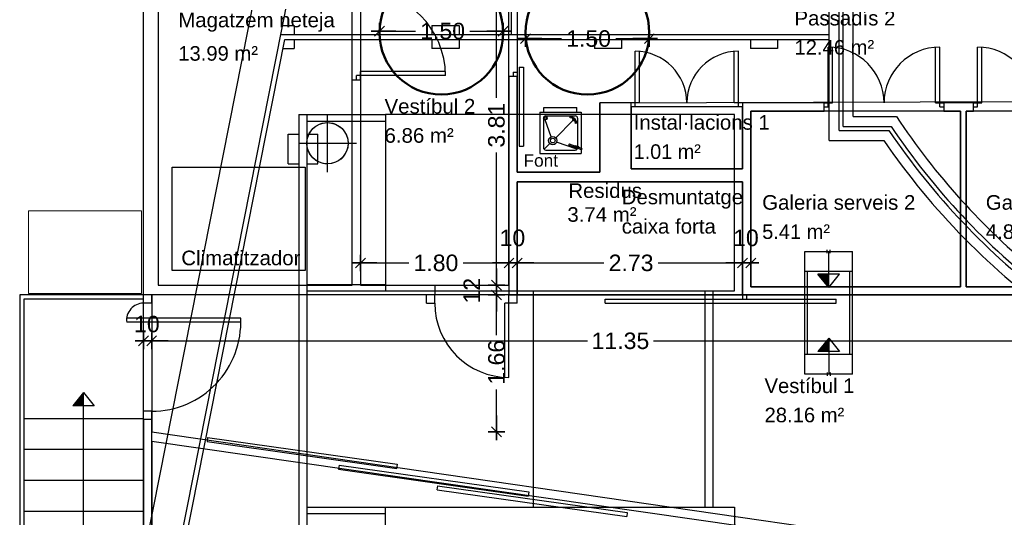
# Model space of a CAD drawing. Header units: metres. Extents: x -1 to 438, y -6 to 57.
# Tile 9 of 33: x 397.33 to 409.26, y 19.32 to 25.36. Entities that reach past the tile are written whole.
import ezdxf

# ---------------------------------------------------------------- set-up
doc = ezdxf.new("R2010")
doc.units = ezdxf.units.M
doc.header["$PDMODE"] = 65
doc.linetypes.add('CONTINUA', pattern=[0])
doc.linetypes.add('VERDECKT', pattern=[9.525, 6.35, -3.175])
for name, color, linetype, lineweight in [('PB COTES', 7, 'CONTINUA', 25), ('PB ESCALES 2D', 7, 'CONTINUA', 25), ('PB LOCALS', 7, 'CONTINUA', 25), ('PB MOBLES', 7, 'CONTINUA', 25), ('PB MURS++', 7, 'CONTINUA', 25), ('PB TEXT', 7, 'CONTINUA', 25), ('PC MURS ACTUAL', 7, 'CONTINUA', 25)]:
    doc.layers.add(name, color=color, linetype=linetype, lineweight=lineweight)
doc.styles.add('ARIAL', font='arial.ttf')
doc.dimstyles.new('DIMSTYLE_5', dxfattribs={"dimtxt": 0.2, "dimasz": 0.2, "dimexe": 0, "dimexo": 1e-06, "dimgap": 0.1, "dimtad": 0, "dimrnd": 0.01, "dimzin": 4, "dimdsep": 46, "dimtxsty": 'ARIAL', "dimblk1": 'ALL_ML_STRICH', "dimblk2": 'ALL_ML_STRICH', "dimsah": 1, "dimcen": 0, "dimse1": 1, "dimse2": 1, "dimclrd": 2, "dimclre": 2, "dimclrt": 2, "dimadec": 0, "dimazin": 0, "dimtfac": 1, "dimtdec": 0, "dimtix": 1, "dimtmove": 2, "dimatfit": 3, "dimfxl": 0, "dimtzin": 0, "dimlwd": 0, "dimlwe": 35, "dimarcsym": 0})
doc.dimstyles.new('DIMSTYLE_7', dxfattribs={"dimtxt": 0.2, "dimasz": 0.2, "dimexe": 0, "dimexo": 1e-06, "dimgap": 0.1, "dimtad": 2, "dimdec": 0, "dimlfac": 100, "dimrnd": 1, "dimzin": 4, "dimdsep": 46, "dimtxsty": 'ARIAL', "dimblk1": 'ALL_ML_STRICH', "dimblk2": 'ALL_ML_STRICH', "dimsah": 1, "dimcen": 0, "dimse1": 1, "dimse2": 1, "dimclrd": 2, "dimclre": 2, "dimclrt": 2, "dimadec": 0, "dimazin": 0, "dimtfac": 1, "dimtdec": 0, "dimtix": 1, "dimtmove": 2, "dimatfit": 3, "dimfxl": 0, "dimtvp": 1.2, "dimtzin": 0, "dimlwd": 0, "dimlwe": 35, "dimarcsym": 0})

# ---------------------------------------------------------------- blocks, each defined once
blk = doc.blocks.new('ALL_ML_STRICH')
at = {"color": 0, "linetype": 'ByBlock', "lineweight": -2}
for p, q in [((-1, 0), (0.5, 0)), ((-0.3, -0.3), (0.3, 0.3)), ((0, -0.5), (0, 0.5))]:
    blk.add_line(p, q, dxfattribs=at)
blk = doc.blocks.new('*D72')
at = {"layer": 'DEFPOINTS', "color": 2, "linetype": 'CONTINUA', "lineweight": 35, "transparency": 33554687}
for p in [(398.826, 22.021), (398.926, 22.021), (398.826, 21.465)]:
    blk.add_point(p, dxfattribs=at)
at = {"layer": 'PB COTES', "color": 2, "linetype": 'CONTINUA', "lineweight": -2, "transparency": 33554687}
blk.add_line((398.826, 21.465), (398.926, 21.465), dxfattribs=at)
at = {"layer": 'PB COTES', "color": 2, "linetype": 'CONTINUA', "lineweight": 35, "transparency": 33554687, "xscale": 0.2, "yscale": 0.2, "zscale": 0.2, "rotation": 180}
blk.add_blockref('ALL_ML_STRICH', (398.826, 21.465), dxfattribs=at)
at = {"layer": 'PB COTES', "color": 2, "linetype": 'CONTINUA', "lineweight": 35, "transparency": 33554687, "xscale": 0.2, "yscale": 0.2, "zscale": 0.2}
blk.add_blockref('ALL_ML_STRICH', (398.926, 21.465), dxfattribs=at)
at = {"layer": 'PB COTES', "color": 2, "linetype": 'CONTINUA', "lineweight": 35, "transparency": 33554687, "insert": (398.868, 21.667), "char_height": 0.2, "width": 0.4, "attachment_point": 5, "style": 'ARIAL'}
blk.add_mtext('\\A1;{10}', dxfattribs=at)
blk = doc.blocks.new('*D73')
at = {"layer": 'DEFPOINTS', "color": 2, "linetype": 'CONTINUA', "lineweight": 35, "transparency": 33554687}
for p in [(398.926, 22.021), (398.926, 21.465), (410.276, 20.101)]:
    blk.add_point(p, dxfattribs=at)
at = {"layer": 'PB COTES', "color": 2, "linetype": 'CONTINUA', "lineweight": -2, "transparency": 33554687}
for p, q in [((398.926, 21.465), (404.207, 21.465)), ((405.007, 21.465), (410.276, 21.465))]:
    blk.add_line(p, q, dxfattribs=at)
at = {"layer": 'PB COTES', "color": 2, "linetype": 'CONTINUA', "lineweight": 35, "transparency": 33554687, "xscale": 0.2, "yscale": 0.2, "zscale": 0.2, "rotation": 180}
blk.add_blockref('ALL_ML_STRICH', (398.926, 21.465), dxfattribs=at)
at = {"layer": 'PB COTES', "color": 2, "linetype": 'CONTINUA', "lineweight": 35, "transparency": 33554687, "xscale": 0.2, "yscale": 0.2, "zscale": 0.2}
blk.add_blockref('ALL_ML_STRICH', (410.276, 21.465), dxfattribs=at)
at = {"layer": 'PB COTES', "color": 2, "linetype": 'CONTINUA', "lineweight": 35, "transparency": 33554687, "insert": (404.607, 21.464), "char_height": 0.2, "width": 1, "attachment_point": 5, "style": 'ARIAL'}
blk.add_mtext('\\A1;{\\A1;{11.35\\H0.132000;\\S^ ;}}', dxfattribs=at)
blk = doc.blocks.new('*D87')
at = {"layer": 'DEFPOINTS', "color": 2, "linetype": 'CONTINUA', "lineweight": 35, "transparency": 33554687}
for p in [(403.456, 25.227), (404.957, 25.201), (403.456, 25.129)]:
    blk.add_point(p, dxfattribs=at)
at = {"layer": 'PB COTES', "color": 2, "linetype": 'CONTINUA', "lineweight": -2, "transparency": 33554687}
for p, q in [((403.456, 25.129), (403.891, 25.129)), ((404.551, 25.129), (404.957, 25.129))]:
    blk.add_line(p, q, dxfattribs=at)
at = {"layer": 'PB COTES', "color": 2, "linetype": 'CONTINUA', "lineweight": 35, "transparency": 33554687, "xscale": 0.2, "yscale": 0.2, "zscale": 0.2, "rotation": 180}
blk.add_blockref('ALL_ML_STRICH', (403.456, 25.129), dxfattribs=at)
at = {"layer": 'PB COTES', "color": 2, "linetype": 'CONTINUA', "lineweight": 35, "transparency": 33554687, "xscale": 0.2, "yscale": 0.2, "zscale": 0.2}
blk.add_blockref('ALL_ML_STRICH', (404.957, 25.129), dxfattribs=at)
at = {"layer": 'PB COTES', "color": 2, "linetype": 'CONTINUA', "lineweight": 35, "transparency": 33554687, "insert": (404.221, 25.129), "char_height": 0.2, "width": 0.8, "attachment_point": 5, "style": 'ARIAL'}
blk.add_mtext('\\A1;{\\A1;{1.50\\H0.132000;\\S^ ;}}', dxfattribs=at)
blk = doc.blocks.new('*D88')
at = {"layer": 'DEFPOINTS', "color": 2, "linetype": 'CONTINUA', "lineweight": 35, "transparency": 33554687}
for p in [(401.687, 25.22), (401.687, 25.21), (403.187, 25.21)]:
    blk.add_point(p, dxfattribs=at)
at = {"layer": 'PB COTES', "color": 2, "linetype": 'CONTINUA', "lineweight": -2, "transparency": 33554687}
for p, q in [((401.687, 25.22), (402.122, 25.22)), ((402.782, 25.22), (403.187, 25.22))]:
    blk.add_line(p, q, dxfattribs=at)
at = {"layer": 'PB COTES', "color": 2, "linetype": 'CONTINUA', "lineweight": 35, "transparency": 33554687, "xscale": 0.2, "yscale": 0.2, "zscale": 0.2, "rotation": 180}
blk.add_blockref('ALL_ML_STRICH', (401.687, 25.22), dxfattribs=at)
at = {"layer": 'PB COTES', "color": 2, "linetype": 'CONTINUA', "lineweight": 35, "transparency": 33554687, "xscale": 0.2, "yscale": 0.2, "zscale": 0.2}
blk.add_blockref('ALL_ML_STRICH', (403.187, 25.22), dxfattribs=at)
at = {"layer": 'PB COTES', "color": 2, "linetype": 'CONTINUA', "lineweight": 35, "transparency": 33554687, "insert": (402.452, 25.22), "char_height": 0.2, "width": 0.8, "attachment_point": 5, "style": 'ARIAL'}
blk.add_mtext('\\A1;{\\A1;{1.50\\H0.132000;\\S^ ;}}', dxfattribs=at)
blk = doc.blocks.new('*D96')
at = {"layer": 'DEFPOINTS', "color": 2, "linetype": 'CONTINUA', "lineweight": 35, "transparency": 33554687}
for p in [(401.471, 22.021), (398.926, 20.361), (403.105, 20.361)]:
    blk.add_point(p, dxfattribs=at)
at = {"layer": 'PB COTES', "color": 2, "linetype": 'CONTINUA', "lineweight": -2, "transparency": 33554687}
for p, q in [((403.105, 21.535), (403.105, 22.021)), ((403.105, 20.361), (403.105, 20.875))]:
    blk.add_line(p, q, dxfattribs=at)
at = {"layer": 'PB COTES', "color": 2, "linetype": 'CONTINUA', "lineweight": 35, "transparency": 33554687, "xscale": 0.2, "yscale": 0.2, "zscale": 0.2}
for p, rotation in [((403.105, 22.021), 90), ((403.105, 20.361), 270)]:
    blk.add_blockref('ALL_ML_STRICH', p, dxfattribs=dict(at, rotation=rotation))
at = {"layer": 'PB COTES', "color": 2, "linetype": 'CONTINUA', "lineweight": 35, "transparency": 33554687, "insert": (403.105, 21.205), "char_height": 0.2, "width": 0.8, "attachment_point": 5, "rotation": 90, "style": 'ARIAL'}
blk.add_mtext('\\A1;{\\A1;{1.66\\H0.132000;\\S^ ;}}', dxfattribs=at)
blk = doc.blocks.new('*D97')
at = {"layer": 'DEFPOINTS', "color": 2, "linetype": 'CONTINUA', "lineweight": 35, "transparency": 33554687}
for p in [(401.456, 22.141), (401.471, 22.021), (403.105, 22.021)]:
    blk.add_point(p, dxfattribs=at)
at = {"layer": 'PB COTES', "color": 2, "linetype": 'CONTINUA', "lineweight": -2, "transparency": 33554687}
blk.add_line((403.105, 22.021), (403.105, 22.141), dxfattribs=at)
at = {"layer": 'PB COTES', "color": 2, "linetype": 'CONTINUA', "lineweight": 35, "transparency": 33554687, "xscale": 0.2, "yscale": 0.2, "zscale": 0.2}
for p, rotation in [((403.105, 22.141), 90), ((403.105, 22.021), 270)]:
    blk.add_blockref('ALL_ML_STRICH', p, dxfattribs=dict(at, rotation=rotation))
at = {"layer": 'PB COTES', "color": 2, "linetype": 'CONTINUA', "lineweight": 35, "transparency": 33554687, "insert": (402.805, 22.073), "char_height": 0.2, "width": 0.4, "attachment_point": 5, "rotation": 90, "style": 'ARIAL'}
blk.add_mtext('\\A1;{12}', dxfattribs=at)
blk = doc.blocks.new('*D98')
at = {"layer": 'DEFPOINTS', "color": 2, "linetype": 'CONTINUA', "lineweight": 35, "transparency": 33554687}
for p in [(402.406, 25.951), (401.456, 22.141), (403.105, 22.141)]:
    blk.add_point(p, dxfattribs=at)
at = {"layer": 'PB COTES', "color": 2, "linetype": 'CONTINUA', "lineweight": -2, "transparency": 33554687}
for p, q in [((403.105, 24.41), (403.105, 25.951)), ((403.105, 22.141), (403.105, 23.75))]:
    blk.add_line(p, q, dxfattribs=at)
at = {"layer": 'PB COTES', "color": 2, "linetype": 'CONTINUA', "lineweight": 35, "transparency": 33554687, "xscale": 0.2, "yscale": 0.2, "zscale": 0.2}
for p, rotation in [((403.105, 25.951), 90), ((403.105, 22.141), 270)]:
    blk.add_blockref('ALL_ML_STRICH', p, dxfattribs=dict(at, rotation=rotation))
at = {"layer": 'PB COTES', "color": 2, "linetype": 'CONTINUA', "lineweight": 35, "transparency": 33554687, "insert": (403.105, 24.08), "char_height": 0.2, "width": 0.8, "attachment_point": 5, "rotation": 90, "style": 'ARIAL'}
blk.add_mtext('\\A1;{\\A1;{3.81\\H0.132000;\\S^ ;}}', dxfattribs=at)
blk = doc.blocks.new('*D133')
at = {"layer": 'DEFPOINTS', "color": 2, "linetype": 'CONTINUA', "lineweight": 35, "transparency": 33554687}
for p in [(401.456, 22.414), (401.456, 22.409), (403.256, 22.381)]:
    blk.add_point(p, dxfattribs=at)
at = {"layer": 'PB COTES', "color": 2, "linetype": 'CONTINUA', "lineweight": -2, "transparency": 33554687}
for p, q in [((401.456, 22.409), (402.041, 22.409)), ((402.701, 22.409), (403.256, 22.409))]:
    blk.add_line(p, q, dxfattribs=at)
at = {"layer": 'PB COTES', "color": 2, "linetype": 'CONTINUA', "lineweight": 35, "transparency": 33554687, "xscale": 0.2, "yscale": 0.2, "zscale": 0.2, "rotation": 180}
blk.add_blockref('ALL_ML_STRICH', (401.456, 22.409), dxfattribs=at)
at = {"layer": 'PB COTES', "color": 2, "linetype": 'CONTINUA', "lineweight": 35, "transparency": 33554687, "xscale": 0.2, "yscale": 0.2, "zscale": 0.2}
blk.add_blockref('ALL_ML_STRICH', (403.256, 22.409), dxfattribs=at)
at = {"layer": 'PB COTES', "color": 2, "linetype": 'CONTINUA', "lineweight": 35, "transparency": 33554687, "insert": (402.371, 22.409), "char_height": 0.2, "width": 0.8, "attachment_point": 5, "style": 'ARIAL'}
blk.add_mtext('\\A1;{\\A1;{1.80\\H0.132000;\\S^ ;}}', dxfattribs=at)
blk = doc.blocks.new('*D134')
at = {"layer": 'DEFPOINTS', "color": 2, "linetype": 'CONTINUA', "lineweight": 35, "transparency": 33554687}
for p in [(403.256, 22.409), (403.256, 22.381), (403.356, 22.366)]:
    blk.add_point(p, dxfattribs=at)
at = {"layer": 'PB COTES', "color": 2, "linetype": 'CONTINUA', "lineweight": -2, "transparency": 33554687}
blk.add_line((403.256, 22.409), (403.356, 22.409), dxfattribs=at)
at = {"layer": 'PB COTES', "color": 2, "linetype": 'CONTINUA', "lineweight": 35, "transparency": 33554687, "xscale": 0.2, "yscale": 0.2, "zscale": 0.2, "rotation": 180}
blk.add_blockref('ALL_ML_STRICH', (403.256, 22.409), dxfattribs=at)
at = {"layer": 'PB COTES', "color": 2, "linetype": 'CONTINUA', "lineweight": 35, "transparency": 33554687, "xscale": 0.2, "yscale": 0.2, "zscale": 0.2}
blk.add_blockref('ALL_ML_STRICH', (403.356, 22.409), dxfattribs=at)
at = {"layer": 'PB COTES', "color": 2, "linetype": 'CONTINUA', "lineweight": 35, "transparency": 33554687, "insert": (403.298, 22.712), "char_height": 0.2, "width": 0.4, "attachment_point": 5, "style": 'ARIAL'}
blk.add_mtext('\\A1;{10}', dxfattribs=at)
blk = doc.blocks.new('*D135')
at = {"layer": 'DEFPOINTS', "color": 2, "linetype": 'CONTINUA', "lineweight": 35, "transparency": 33554687}
for p in [(406.086, 22.461), (403.356, 22.409), (403.356, 22.366)]:
    blk.add_point(p, dxfattribs=at)
at = {"layer": 'PB COTES', "color": 2, "linetype": 'CONTINUA', "lineweight": -2, "transparency": 33554687}
for p, q in [((403.356, 22.409), (404.406, 22.409)), ((405.066, 22.409), (406.086, 22.409))]:
    blk.add_line(p, q, dxfattribs=at)
at = {"layer": 'PB COTES', "color": 2, "linetype": 'CONTINUA', "lineweight": 35, "transparency": 33554687, "xscale": 0.2, "yscale": 0.2, "zscale": 0.2, "rotation": 180}
blk.add_blockref('ALL_ML_STRICH', (403.356, 22.409), dxfattribs=at)
at = {"layer": 'PB COTES', "color": 2, "linetype": 'CONTINUA', "lineweight": 35, "transparency": 33554687, "xscale": 0.2, "yscale": 0.2, "zscale": 0.2}
blk.add_blockref('ALL_ML_STRICH', (406.086, 22.409), dxfattribs=at)
at = {"layer": 'PB COTES', "color": 2, "linetype": 'CONTINUA', "lineweight": 35, "transparency": 33554687, "insert": (404.736, 22.409), "char_height": 0.2, "width": 0.8, "attachment_point": 5, "style": 'ARIAL'}
blk.add_mtext('\\A1;{\\A1;{2.73\\H0.132000;\\S^ ;}}', dxfattribs=at)
blk = doc.blocks.new('*D136')
at = {"layer": 'DEFPOINTS', "color": 2, "linetype": 'CONTINUA', "lineweight": 35, "transparency": 33554687}
for p in [(406.086, 22.461), (406.086, 22.409), (406.186, 22.409)]:
    blk.add_point(p, dxfattribs=at)
at = {"layer": 'PB COTES', "color": 2, "linetype": 'CONTINUA', "lineweight": -2, "transparency": 33554687}
blk.add_line((406.086, 22.409), (406.186, 22.409), dxfattribs=at)
at = {"layer": 'PB COTES', "color": 2, "linetype": 'CONTINUA', "lineweight": 35, "transparency": 33554687, "xscale": 0.2, "yscale": 0.2, "zscale": 0.2, "rotation": 180}
blk.add_blockref('ALL_ML_STRICH', (406.086, 22.409), dxfattribs=at)
at = {"layer": 'PB COTES', "color": 2, "linetype": 'CONTINUA', "lineweight": 35, "transparency": 33554687, "xscale": 0.2, "yscale": 0.2, "zscale": 0.2}
blk.add_blockref('ALL_ML_STRICH', (406.186, 22.409), dxfattribs=at)
at = {"layer": 'PB COTES', "color": 2, "linetype": 'CONTINUA', "lineweight": 35, "transparency": 33554687, "insert": (406.128, 22.712), "char_height": 0.2, "width": 0.4, "attachment_point": 5, "style": 'ARIAL'}
blk.add_mtext('\\A1;{10}', dxfattribs=at)

msp = doc.modelspace()

# ---------------------------------------------------------------- linework, layer by layer
at = {"layer": 'PB ESCALES 2D', "color": 7, "linetype": 'CONTINUA', "lineweight": 25, "transparency": 33554687}
for p, q in [((399.17391, 23.57059), (400.7848, 23.57059)), ((399.17391, 22.31683), (399.17391, 23.57059)), ((400.7848, 23.57059), (400.7848, 22.31683)), ((400.7848, 22.31683), (399.17391, 22.31683)), ((397.32645, 22.02078), (397.32645, 19.02078)), ((398.82645, 22.02078), (397.32645, 22.02078)), ((397.37645, 21.97078), (397.37645, 19.02078)), ((398.82645, 21.97078), (397.37645, 21.97078)), ((398.10145, 20.83785), (397.97033, 20.67835)), ((398.10145, 19.02078), (398.10145, 20.83785)), ((398.10145, 20.83785), (398.23019, 20.67642)), ((398.23019, 20.67642), (397.97033, 20.67835)), ((398.82645, 20.52078), (397.37645, 20.52078)), ((398.82645, 20.14578), (397.37645, 20.14578)), ((398.82645, 19.77078), (397.37645, 19.77078)), ((398.82645, 19.39578), (397.37645, 19.39578))]:
    msp.add_line(p, q, dxfattribs=at)
for radius, start, end in [(8.17935, 178.069075, 178.743733), (8.16935, 177.97755, 178.742714), (8.15935, 177.885608, 178.741697), (8.14935, 177.793247, 178.740675), (8.13935, 177.700461, 178.73965), (8.24935, 178.698383, 178.750781), (8.23935, 178.609675, 178.749781), (8.22935, 178.520575, 178.748778), (8.21935, 178.431081, 178.747775), (8.20935, 178.341186, 178.746767), (8.19935, 178.250889, 178.745758), (8.18935, 178.160186, 178.744744)]:
    msp.add_arc((406.22371, 20.49846), radius, start, end, dxfattribs=at)
at = {"layer": 'PB LOCALS', "color": 7, "linetype": 'CONTINUA', "lineweight": 25, "transparency": 33554687}
for p, q in [((399.00645, 28.26078), (399.00645, 22.14078)), ((401.35645, 22.14078), (401.35645, 27.83078)), ((398.82645, 14.05078), (398.82645, 26.95078)), ((401.45645, 25.95078), (401.45645, 22.14078)), ((403.25645, 22.14078), (403.25645, 25.95078)), ((403.35645, 25.95078), (403.35645, 23.51078)), ((404.35645, 24.35078), (410.42645, 24.37078)), ((404.35645, 23.51078), (404.35645, 24.35078)), ((404.73645, 24.30078), (404.73645, 23.55078)), ((406.08645, 24.30078), (404.73645, 24.30078)), ((406.08645, 23.55078), (406.08645, 24.30078)), ((406.18645, 24.25078), (406.18645, 22.12078)), ((408.72645, 24.25078), (406.18645, 24.25078)), ((408.72645, 22.12078), (408.72645, 24.25078)), ((410.33633, 24.25078), (408.79645, 24.25078)), ((408.79645, 24.25078), (408.79645, 22.12078)), ((400.99174, 24.10226), (401.02382, 24.10864)), ((401.02382, 24.10864), (401.05645, 24.11078)), ((401.05645, 24.11078), (401.08908, 24.10864)), ((401.08908, 24.10864), (401.12115, 24.10226)), ((400.82548, 23.95645), (400.83994, 23.98578)), ((400.83994, 23.98578), (400.85811, 24.01297)), ((400.85811, 24.01297), (400.87967, 24.03756)), ((400.87967, 24.03756), (400.90426, 24.05912)), ((400.90426, 24.05912), (400.93145, 24.07729)), ((400.93145, 24.07729), (400.96078, 24.09175)), ((400.96078, 24.09175), (400.99174, 24.10226)), ((401.12115, 24.10226), (401.15212, 24.09175)), ((401.15212, 24.09175), (401.18145, 24.07729)), ((401.18145, 24.07729), (401.20864, 24.05912)), ((401.20864, 24.05912), (401.23323, 24.03756)), ((401.23323, 24.03756), (401.25479, 24.01297)), ((401.25479, 24.01297), (401.27296, 23.98578)), ((401.27296, 23.98578), (401.28742, 23.95645)), ((400.80645, 23.86078), (400.80859, 23.89341)), ((400.80859, 23.89341), (400.81497, 23.92548)), ((400.81497, 23.92548), (400.82548, 23.95645)), ((401.28742, 23.95645), (401.29793, 23.92548)), ((401.29793, 23.92548), (401.30431, 23.89341)), ((401.30431, 23.89341), (401.30645, 23.86078)), ((400.80859, 23.82815), (400.80645, 23.86078)), ((400.81497, 23.79607), (400.80859, 23.82815)), ((400.82548, 23.76511), (400.81497, 23.79607)), ((400.83994, 23.73578), (400.82548, 23.76511)), ((401.29137, 23.77527), (401.27296, 23.73578)), ((401.30265, 23.81737), (401.29137, 23.77527)), ((401.30645, 23.86078), (401.30265, 23.81737)), ((400.85811, 23.70859), (400.83994, 23.73578)), ((400.87967, 23.684), (400.85811, 23.70859)), ((400.90426, 23.66244), (400.87967, 23.684)), ((400.93145, 23.64427), (400.90426, 23.66244)), ((400.96078, 23.62981), (400.93145, 23.64427)), ((400.99174, 23.6193), (400.96078, 23.62981)), ((401.18145, 23.64427), (401.14195, 23.62586)), ((401.21715, 23.66927), (401.18145, 23.64427)), ((401.24796, 23.70008), (401.21715, 23.66927)), ((401.27296, 23.73578), (401.24796, 23.70008)), ((401.02382, 23.61292), (400.99174, 23.6193)), ((401.05645, 23.61078), (401.02382, 23.61292)), ((401.09986, 23.61458), (401.05645, 23.61078)), ((401.14195, 23.62586), (401.09986, 23.61458)), ((403.35645, 23.51078), (404.35645, 23.51078)), ((404.73645, 23.55078), (406.08645, 23.55078)), ((406.08645, 23.39078), (403.35645, 23.39078)), ((403.35645, 23.39078), (403.35645, 22.02078)), ((406.08645, 22.02078), (406.08645, 23.39078)), ((399.00645, 22.14078), (401.35645, 22.14078)), ((401.45645, 22.14078), (403.25645, 22.14078)), ((406.18645, 22.12078), (408.72645, 22.12078)), ((408.79645, 22.12078), (411.08645, 22.12078)), ((410.27645, 22.02078), (398.92645, 22.02078)), ((398.92645, 22.02078), (398.92645, 20.36078)), ((403.35645, 22.02078), (406.08645, 22.02078)), ((398.92645, 20.36078), (410.27645, 18.71788)), ((406.08945, 19.21491), (398.92645, 20.24523)), ((398.92645, 20.24523), (398.92645, 13.20078))]:
    msp.add_line(p, q, dxfattribs=at)
at = {"layer": 'PB MOBLES', "transparency": 33554687}
for p, q in [((403.63007, 24.23564), (404.13007, 24.23564)), ((403.63007, 24.23564), (403.63007, 23.73564)), ((403.68007, 24.29278), (404.08007, 24.29278)), ((403.68007, 24.23564), (403.68007, 24.29278)), ((404.08007, 24.23564), (404.08007, 24.29278)), ((404.13007, 24.23564), (404.13007, 23.73564)), ((403.67293, 24.16421), (403.67293, 23.80707)), ((403.76638, 23.93824), (403.69526, 24.144)), ((403.7015, 24.19278), (404.05864, 24.19278)), ((403.82257, 23.92814), (404.03082, 24.13639)), ((403.99635, 24.16872), (403.99662, 24.183)), ((404.08721, 24.16421), (404.08721, 23.82146)), ((404.07743, 24.10219), (404.06314, 24.10193)), ((404.07884, 23.78687), (403.83266, 23.87195)), ((403.68129, 23.78687), (403.75186, 23.85743)), ((403.7015, 23.7785), (404.05864, 23.7785)), ((404.06068, 23.80822), (403.98672, 23.83476)), ((404.0655, 23.82167), (403.99155, 23.8482)), ((404.05396, 23.81063), (404.05154, 23.80391)), ((404.09188, 23.78943), (404.05154, 23.80391)), ((404.06119, 23.8308), (404.05878, 23.82408)), ((404.10153, 23.81633), (404.06119, 23.8308)), ((404.07583, 23.81796), (404.07101, 23.80451)), ((404.13463, 23.78168), (404.07101, 23.80451)), ((404.13946, 23.79513), (404.07583, 23.81796)), ((404.09429, 23.79616), (404.09188, 23.78943)), ((404.10153, 23.81633), (404.09912, 23.8096)), ((404.13946, 23.79513), (404.13463, 23.78168)), ((403.63007, 23.73564), (404.13007, 23.73564))]:
    msp.add_line(p, q, dxfattribs=at)
at = {"layer": 'PB MOBLES', "color": 180, "linetype": 'CONTINUA', "lineweight": 13, "transparency": 33554687}
msp.add_lwpolyline([(398.80432, 22.03982), (397.43432, 22.03982), (397.43432, 23.03982), (398.80432, 23.03982), (398.80432, 22.03982)], close=True, dxfattribs=at)
at = {"layer": 'PB MOBLES', "color": 202, "linetype": 'VERDECKT', "lineweight": 50, "transparency": 33554687}
for centre in [(402.43693, 25.20116), (404.20693, 25.20082)]:
    msp.add_circle(centre, 0.75, dxfattribs=at)
at = {"layer": 'PB MOBLES', "transparency": 33554687}
for centre, radius in [((403.69794, 24.16526), 0.02143), ((403.69794, 24.16526), 0.01429), ((404.03702, 24.14259), 0.00878), ((403.78721, 23.89278), 0.05), ((403.78721, 23.89278), 0.02857)]:
    msp.add_circle(centre, radius, dxfattribs=at)
for centre, radius, start, end in [((403.7015, 24.16421), 0.02857, 90, 180), ((403.99511, 24.10069), 0.06804, 1.044802, 88.955198), ((403.99511, 24.10069), 0.08233, 1.044802, 88.955198), ((404.05864, 24.16421), 0.02857, 0, 90), ((403.7015, 23.80707), 0.02857, 180, 270), ((403.98914, 23.84148), 0.00714, 70.259905, 250.259905), ((404.05864, 23.80707), 0.02857, 270, 329.420653), ((404.06309, 23.81494), 0.00714, 250.259905, 70.259905)]:
    msp.add_arc(centre, radius, start, end, dxfattribs=at)
at = {"layer": 'PB MURS++', "color": 7, "linetype": 'CONTINUA', "lineweight": 25, "transparency": 33554687}
for p, q in [((398.82645, 22.02078), (398.82645, 27.56078)), ((399.00645, 27.56078), (399.00645, 22.14078)), ((404.78645, 24.30078), (404.78645, 24.97578)), ((404.83645, 24.35078), (404.83645, 24.97578)), ((405.98645, 24.35078), (405.98645, 24.97578)), ((406.03645, 24.30078), (406.03645, 24.97578)), ((407.12645, 24.30078), (407.12645, 25.02578)), ((407.17645, 24.35078), (407.17645, 25.02392)), ((408.42645, 24.35078), (408.42645, 25.02392)), ((408.47645, 24.30078), (408.47645, 25.02578)), ((408.93645, 24.30078), (408.93645, 25.02578)), ((408.98645, 24.35078), (408.98645, 25.02392)), ((402.48524, 24.73078), (401.45645, 24.73078)), ((401.45645, 24.63078), (401.45645, 24.73078)), ((403.30645, 24.72078), (403.30645, 24.67078)), ((403.30645, 24.72078), (403.35645, 24.72078)), ((403.35645, 24.72078), (403.35645, 24.67078)), ((403.38085, 24.78335), (403.38085, 23.82335)), ((403.38085, 24.78133), (403.43085, 24.78133)), ((403.43085, 24.78335), (403.43085, 23.82335)), ((401.35645, 22.14078), (401.35645, 24.63078)), ((401.35645, 24.63078), (401.45645, 24.63078)), ((402.48645, 24.68078), (401.40645, 24.68078)), ((401.40645, 24.63078), (401.40645, 24.68078)), ((401.45645, 24.63078), (401.45645, 22.14078)), ((403.35645, 24.67078), (403.25645, 24.67078)), ((403.25645, 24.67078), (403.25645, 22.02078)), ((403.35645, 23.51078), (403.35645, 24.67078)), ((404.73645, 24.35078), (404.35645, 24.35078)), ((404.35645, 24.35078), (404.35645, 23.51078)), ((404.83645, 24.35078), (404.73645, 24.35078)), ((404.73645, 23.55078), (404.73645, 24.35078)), ((406.08645, 24.35078), (405.98645, 24.35078)), ((407.07645, 24.35078), (406.08645, 24.35078)), ((406.08645, 24.35078), (406.08645, 23.55078)), ((407.07645, 24.35078), (407.17645, 24.35078)), ((407.07645, 24.25078), (407.07645, 24.35078)), ((408.42645, 24.35078), (408.52645, 24.35078)), ((408.88645, 24.35078), (408.52645, 24.35078)), ((408.52645, 24.35078), (408.52645, 24.25078)), ((408.88645, 24.35078), (408.98645, 24.35078)), ((408.88645, 24.25078), (408.88645, 24.35078)), ((404.78645, 24.30078), (404.73645, 24.30078)), ((406.08645, 24.30078), (406.03645, 24.30078)), ((406.18645, 22.12078), (406.18645, 24.25078)), ((406.18645, 24.25078), (407.07645, 24.25078)), ((407.07645, 24.30078), (407.12645, 24.30078)), ((408.47645, 24.30078), (408.52645, 24.30078)), ((408.52645, 24.25078), (408.72645, 24.25078)), ((408.72645, 24.25078), (408.72645, 22.12078)), ((408.79645, 22.12078), (408.79645, 24.25078)), ((408.79645, 24.25078), (408.88645, 24.25078)), ((408.88645, 24.30078), (408.93645, 24.30078)), ((401.05645, 23.51078), (401.05645, 24.21078)), ((400.70645, 23.86078), (401.40645, 23.86078)), ((403.38085, 23.82335), (403.43085, 23.82335)), ((399.17391, 23.57059), (400.7848, 23.57059)), ((399.17391, 22.31683), (399.17391, 23.57059)), ((400.7848, 23.57059), (400.7848, 22.31683)), ((404.35645, 23.51078), (403.35645, 23.51078)), ((406.08645, 23.55078), (404.73645, 23.55078)), ((403.35645, 22.02078), (403.35645, 23.39078)), ((403.35645, 23.39078), (406.08645, 23.39078)), ((406.08645, 23.39078), (406.08645, 22.02078)), ((400.7848, 22.31683), (399.17391, 22.31683)), ((399.00645, 22.14078), (401.35645, 22.14078)), ((401.45645, 22.14078), (402.35645, 22.14078)), ((402.35645, 22.14078), (402.35645, 22.02078)), ((408.72645, 22.12078), (406.18645, 22.12078)), ((411.08645, 22.12078), (408.79645, 22.12078)), ((397.32645, 22.02078), (397.32645, 19.02078)), ((398.82645, 22.02078), (397.32645, 22.02078)), ((397.37645, 21.97078), (397.37645, 19.02078)), ((398.82645, 21.97078), (397.37645, 21.97078)), ((398.82645, 21.92078), (398.82645, 22.02078)), ((402.35645, 22.02078), (398.82645, 22.02078)), ((398.92645, 21.92078), (398.92645, 22.02078)), ((402.25645, 21.92078), (402.25645, 22.02078)), ((402.35645, 21.92078), (402.35645, 22.02078)), ((403.25645, 21.02078), (403.25645, 22.02078)), ((403.25645, 22.02078), (403.35645, 22.02078)), ((403.35645, 21.92078), (403.35645, 22.02078)), ((404.42322, 21.97078), (407.22322, 21.97078)), ((404.42322, 21.92078), (404.42322, 21.97078)), ((406.08645, 22.02078), (406.08645, 21.97078)), ((406.08645, 22.02078), (411.20645, 22.02078)), ((406.13645, 22.02078), (406.13645, 21.97078)), ((407.22322, 21.92078), (407.22322, 21.97078)), ((398.92645, 21.92078), (398.82645, 21.92078)), ((402.25645, 21.92078), (402.35645, 21.92078)), ((403.20645, 21.02078), (403.20645, 21.92078)), ((403.35645, 21.92078), (403.20645, 21.92078)), ((404.42322, 21.92078), (407.22322, 21.92078)), ((400.00529, 21.74078), (398.62298, 21.74078)), ((400.00645, 21.69078), (398.62298, 21.69078)), ((398.10145, 20.83785), (397.97033, 20.67835)), ((398.10145, 19.02078), (398.10145, 20.83785)), ((398.10145, 20.83785), (398.23019, 20.67642)), ((398.23019, 20.67642), (397.97033, 20.67835)), ((398.92645, 20.61078), (398.82645, 20.61078)), ((398.82645, 20.51078), (398.82645, 20.61078)), ((398.92645, 20.51078), (398.92645, 20.61078)), ((398.82645, 20.52078), (397.37645, 20.52078)), ((398.92645, 20.51078), (398.82645, 20.51078)), ((398.82645, 20.51078), (398.82645, 13.95078)), ((398.92645, 13.95078), (398.92645, 20.51078)), ((399.60418, 20.2917), (399.5972, 20.24219)), ((399.60418, 20.2917), (401.90296, 19.96777)), ((399.5972, 20.24219), (401.89598, 19.91825)), ((398.82645, 20.14578), (397.37645, 20.14578)), ((401.19735, 19.95645), (401.19037, 19.90694)), ((401.19735, 19.95645), (401.19037, 19.90694)), ((401.19735, 19.95645), (403.49613, 19.63251)), ((401.19735, 19.95645), (403.49613, 19.63252)), ((401.90296, 19.96777), (401.893, 19.91878)), ((401.19037, 19.90694), (403.48915, 19.583)), ((401.19037, 19.90694), (403.48915, 19.58301)), ((398.82645, 19.77078), (397.37645, 19.77078)), ((402.39181, 19.70734), (402.38185, 19.65834)), ((402.39181, 19.70734), (404.69059, 19.3834)), ((402.38483, 19.65783), (404.68361, 19.33389)), ((403.49613, 19.63252), (403.48915, 19.58301)), ((403.49613, 19.63251), (403.48915, 19.583)), ((398.82645, 19.39578), (397.37645, 19.39578)), ((404.69059, 19.3834), (404.68361, 19.33389))]:
    msp.add_line(p, q, dxfattribs=at)
msp.add_circle((401.05645, 23.86078), 0.25, dxfattribs=at)
for centre, radius, start, end in [((401.45645, 24.68078), 1.03, 0, 90), ((404.78645, 24.35078), 0.625, 0, 90), ((406.03645, 24.35078), 0.625, 90, 180), ((407.12645, 24.35078), 0.675, 0, 90), ((408.47645, 24.35078), 0.675, 90, 180), ((408.93645, 24.35078), 0.675, 0, 90), ((398.82645, 21.71578), 0.205, 90, 187.004728), ((403.25645, 21.92078), 0.9, 180, 270), ((398.92645, 21.69078), 1.08, 270, 2.653531), ((406.22371, 20.49846), 8.17935, 178.069075, 178.743733), ((406.22371, 20.49846), 8.16935, 177.97755, 178.742714), ((406.22371, 20.49846), 8.15935, 177.885608, 178.741697), ((406.22371, 20.49846), 8.14935, 177.793247, 178.740675), ((406.22371, 20.49846), 8.13935, 177.700461, 178.73965), ((406.22371, 20.49846), 8.24935, 178.698383, 178.750781), ((406.22371, 20.49846), 8.23935, 178.609675, 178.749781), ((406.22371, 20.49846), 8.22935, 178.520575, 178.748778), ((406.22371, 20.49846), 8.21935, 178.431081, 178.747775), ((406.22371, 20.49846), 8.20935, 178.341186, 178.746767), ((406.22371, 20.49846), 8.19935, 178.250889, 178.745758), ((406.22371, 20.49846), 8.18935, 178.160186, 178.744744)]:
    msp.add_arc(centre, radius, start, end, dxfattribs=at)
at = {"layer": 'PC MURS ACTUAL', "color": 180, "transparency": 33554687}
for p, q in [((397.68538, 13.06959), (400.68411, 28.20859)), ((398.09315, 13.06959), (401.09188, 28.20859)), ((403.28277, 28.20859), (403.28277, 25.17859)), ((400.4917, 25.17859), (407.13772, 25.17859)), ((400.51349, 25.28859), (400.6517, 25.28859)), ((400.6517, 25.28859), (400.6517, 25.17859)), ((402.3217, 25.28859), (402.3217, 25.17859)), ((402.3217, 25.28859), (402.6517, 25.28859)), ((402.6517, 25.28859), (402.6517, 25.17859)), ((398.81392, 16.39959), (400.54098, 25.11859)), ((400.54098, 25.11859), (406.5117, 25.11859)), ((400.6517, 25.11859), (400.6517, 25.00859)), ((402.3217, 25.11859), (402.3217, 25.00859)), ((402.6517, 25.11859), (402.6517, 25.00859)), ((404.2917, 25.11859), (404.2917, 25.00859)), ((404.6217, 25.11859), (404.6217, 25.00859)), ((406.1817, 25.11859), (406.1817, 25.00859)), ((406.5117, 25.11859), (406.5117, 25.00859)), ((406.5117, 25.11859), (407.13772, 25.11857)), ((400.51919, 25.00859), (400.6517, 25.00859)), ((402.6517, 25.00859), (402.3217, 25.00859)), ((404.6217, 25.00859), (404.2917, 25.00859)), ((406.5117, 25.00859), (406.1817, 25.00859)), ((400.70836, 24.20909), (400.70836, 17.30909)), ((400.70836, 24.20909), (401.75836, 24.20909)), ((400.80836, 24.20909), (400.80836, 17.30909)), ((400.80836, 24.12909), (401.75836, 24.12909)), ((400.57836, 23.60909), (400.57836, 23.96909)), ((400.57836, 23.96909), (400.70836, 23.96909)), ((400.80836, 23.96909), (400.93836, 23.96909)), ((400.93836, 23.60909), (400.93836, 23.96909)), ((400.57836, 23.60909), (400.70836, 23.60909)), ((400.80836, 23.60909), (400.93836, 23.60909)), ((407.11074, 22.52959), (407.11074, 22.56959)), ((407.15074, 22.52959), (407.15074, 22.56959)), ((406.84074, 22.54959), (407.42074, 22.54959)), ((406.84074, 21.05959), (406.84074, 22.54959)), ((407.13074, 22.11479), (407.13074, 22.54959)), ((407.42074, 21.05959), (407.42074, 22.54959)), ((406.84074, 22.30959), (407.42074, 22.30959)), ((406.87574, 21.29959), (406.87574, 22.30959)), ((407.26064, 22.27479), (407.00084, 22.27279)), ((407.13194, 22.11329), (407.00084, 22.27279)), ((407.13194, 22.11329), (407.26064, 22.27479)), ((407.38574, 21.29959), (407.38574, 22.30959)), ((400.80836, 22.14909), (401.75836, 22.14909)), ((400.80836, 22.06909), (401.75836, 22.06909)), ((403.54836, 22.06909), (403.54836, 19.44909)), ((405.62836, 22.06909), (405.62836, 19.44909)), ((405.72836, 22.06909), (405.72836, 19.44909)), ((407.13194, 21.49589), (407.00084, 21.33639)), ((407.13074, 21.49439), (407.13074, 21.05959)), ((407.13194, 21.49589), (407.26064, 21.33439)), ((407.42074, 21.29959), (406.84074, 21.29959)), ((407.26064, 21.33439), (407.00084, 21.33639)), ((407.42074, 21.05959), (406.84074, 21.05959)), ((407.11074, 21.07959), (407.11074, 21.03959)), ((407.15074, 21.07959), (407.15074, 21.03959)), ((400.80836, 19.44909), (401.75836, 19.44909)), ((400.80836, 19.36909), (401.75836, 19.36909))]:
    msp.add_line(p, q, dxfattribs=at)
at = {"layer": 'PC MURS ACTUAL', "linetype": 'CONTINUA', "transparency": 33554687}
for p, q in [((407.25769, 24.01459), (407.25778, 27.42359)), ((407.30769, 24.06459), (407.30778, 27.42359)), ((407.25769, 24.01459), (407.8613, 24.01459)), ((407.30769, 24.06459), (407.8879, 24.06459))]:
    msp.add_line(p, q, dxfattribs=at)
at = {"layer": 'PC MURS ACTUAL', "color": 180, "linetype": 'CONTINUA', "transparency": 33554687}
for p, q in [((407.42769, 24.18459), (407.42778, 27.42359)), ((407.13769, 23.89459), (407.13777, 27.14361)), ((407.42769, 24.18459), (407.95214, 24.18459)), ((407.13769, 23.89459), (407.79786, 23.89459))]:
    msp.add_line(p, q, dxfattribs=at)
at = {"layer": 'PC MURS ACTUAL', "color": 180, "transparency": 33554687}
for points in [[(401.75836, 22.06909), (405.98836, 22.06909), (405.98836, 24.20909), (401.75836, 24.20909), (401.75836, 22.06909)], [(401.75836, 19.44909), (405.98836, 19.44909), (405.98836, 17.30909), (401.75836, 17.30909), (401.75836, 19.44909)]]:
    msp.add_lwpolyline(points, close=True, dxfattribs=at)
at = {"layer": 'PC MURS ACTUAL', "color": 180, "linetype": 'CONTINUA', "transparency": 33554687}
for radius, start, end in [(8.50832, 213.459461, 230.668367), (8.79832, 214.481133, 234.552529)]:
    msp.add_arc((415.05043, 28.87563), radius, start, end, dxfattribs=at)
at = {"layer": 'PC MURS ACTUAL', "linetype": 'CONTINUA', "transparency": 33554687}
for radius, start, end in [(8.67832, 214.065171, 233.000843), (8.62832, 213.889057, 232.331966)]:
    msp.add_arc((415.05043, 28.87563), radius, start, end, dxfattribs=at)
at = {"layer": 'PC MURS ACTUAL', "color": 180, "transparency": 33554687}
for centre, radius, start, end in [((415.25418, 22.45273), 8.24935, 181.249219, 181.301617), ((415.25418, 22.45273), 8.23935, 181.250219, 181.390325), ((415.25418, 22.45273), 8.22935, 181.251222, 181.479425), ((415.25418, 22.45273), 8.21935, 181.252225, 181.568919), ((415.25418, 22.45273), 8.20935, 181.253233, 181.658814), ((415.25418, 22.45273), 8.19935, 181.254242, 181.749111), ((415.25418, 22.45273), 8.18935, 181.255253, 181.839811), ((415.25418, 22.45273), 8.17935, 181.256267, 181.930925), ((415.25418, 22.45273), 8.16935, 181.257283, 182.022447), ((415.25418, 22.45273), 8.15935, 181.258303, 182.114392), ((415.25418, 22.45273), 8.14935, 181.259325, 182.206753), ((415.25418, 22.45273), 8.13935, 181.26035, 182.299539), ((415.25418, 21.15645), 8.13935, 177.700461, 178.73965), ((415.25418, 21.15645), 8.22935, 178.520575, 178.748778), ((415.25418, 21.15645), 8.21935, 178.431081, 178.747775), ((415.25418, 21.15645), 8.20935, 178.341186, 178.746767), ((415.25418, 21.15645), 8.19935, 178.250889, 178.745758), ((415.25418, 21.15645), 8.18935, 178.160189, 178.744747), ((415.25418, 21.15645), 8.17935, 178.069075, 178.743733), ((415.25418, 21.15645), 8.16935, 177.977553, 178.742717), ((415.25418, 21.15645), 8.15935, 177.885608, 178.741697), ((415.25418, 21.15645), 8.14935, 177.793247, 178.740675), ((415.25418, 21.15645), 8.24935, 178.698383, 178.750781), ((415.25418, 21.15645), 8.23935, 178.609675, 178.749781)]:
    msp.add_arc(centre, radius, start, end, dxfattribs=at)

# ---------------------------------------------------------------- texts
at = {"layer": 'PB LOCALS', "color": 7, "linetype": 'CONTINUA', "lineweight": 25, "transparency": 33554687, "char_height": 0.1770789, "attachment_point": 7, "style": 'ARIAL'}
for s, insert, width in [('\\W1.00;Passadís 2', (406.71607, 25.28676), 1.3163758), ('\\W1.00;Magatzem neteja', (399.2481, 25.21304), 1.9953809), ('\\W0.99;13.99 m²', (399.2481, 24.85888), 1.0672537), ('\\W0.99;12.46 m²', (406.71607, 24.9326), 1.0672537), ('\\W1.00;Instal·lacions 1', (404.76775, 24.02237), 1.7467773), ('\\W1.00;Vestíbul 2', (401.74828, 24.21819), 1.1924093), ('\\W1.00;6.86 m²', (401.74828, 23.86403), 0.929645), ('\\W0.97;1.01 m²', (404.76775, 23.66821), 0.9268868), ('\\W1.00;Residus', (403.97565, 23.19499), 0.9890622), ('\\W1.00;Galeria serveis 2', (406.32514, 23.0519), 1.9540802), ('\\W1.00;Galeria serveis 1', (409.03514, 23.0519), 1.9534382), ('\\W1.00;3.74 m²', (403.96382, 22.90582), 0.929645), ('\\W0.98;5.41 m²', (406.32514, 22.69774), 0.9282441), ('\\W1.00;4.84 m²', (409.03514, 22.69774), 0.929645), ('\\W0.99;Vestíbul 1', (406.35363, 20.82883), 1.1913354), ('\\W0.99;28.16 m²', (406.35363, 20.47467), 1.0672537)]:
    msp.add_mtext(s, dxfattribs=dict(at, insert=insert, width=width))
at = {"layer": 'PB TEXT', "color": 7, "linetype": 'CONTINUA', "lineweight": 25, "transparency": 33554687, "attachment_point": 7, "style": 'ARIAL'}
for s, insert, char_height, width in [('\\W1.00;Font', (403.43216, 23.57436), 0.15, 0.4947233), ('\\W1.00;Climatitzador', (399.28548, 22.37898), 0.1770789, 1.5409501)]:
    msp.add_mtext(s, dxfattribs=dict(at, insert=insert, char_height=char_height, width=width))
at = {"layer": 'PB TEXT', "color": 52, "linetype": 'CONTINUA', "lineweight": 13, "transparency": 33554687, "insert": (404.62267, 23.29746), "char_height": 0.1770789, "width": 1.5674245, "attachment_point": 1, "line_spacing_factor": 1.204819, "style": 'ARIAL'}
msp.add_mtext('\\A1;{\\fArial|i0|b0;\\H0.177079;\\W1.000000;\\C52;Desmuntatge}\\P{\\fArial|i0|b0;\\H0.177079;\\W1.000000;\\C52;caixa forta}\\P', dxfattribs=at)

# ---------------------------------------------------------------- dimensions: what is measured, and where the dimension line sits
at = {"layer": 'PB COTES', "color": 2, "linetype": 'CONTINUA', "lineweight": 35, "transparency": 33554687}
for base, p1, p2, dimstyle, picture, middle in [((403.1051, 25.95078), (401.45645, 22.14078), (402.40577, 25.95078), 'DIMSTYLE_5', '*D98', (403.1051, 24.07953)), ((403.1051, 22.14078), (401.47133, 22.02078), (401.45645, 22.14078), 'DIMSTYLE_7', '*D97', (402.8051, 22.07276)), ((403.1051, 22.02078), (398.92645, 20.36078), (401.47133, 22.02078), 'DIMSTYLE_5', '*D96', (403.1051, 21.2053))]:
    dim = msp.add_linear_dim(base=base, p1=p1, p2=p2, angle=90, dimstyle=dimstyle, override={"dimpost": '<>', "dimclrd": 2, "dimclre": 2, "dimclrt": 2, "dimlwd": 0, "dimlwe": 35}, dxfattribs=at)
    dim.commit()
    dim.dimension.update_dxf_attribs({"geometry": picture, "text_midpoint": middle, "dimtype": 160})
for base, p1, p2, dimstyle, picture, middle in [((403.18693, 25.21962), (401.68693, 25.20968), (403.18693, 25.20968), 'DIMSTYLE_5', '*D88', (402.45172, 25.21962)), ((404.95693, 25.12867), (403.45645, 25.22725), (404.95693, 25.20082), 'DIMSTYLE_5', '*D87', (404.22148, 25.12867)), ((403.35645, 22.40907), (403.25645, 22.38055), (403.35645, 22.36629), 'DIMSTYLE_7', '*D134', (403.29775, 22.71248)), ((406.18645, 22.40907), (406.08645, 22.46134), (406.18645, 22.40906), 'DIMSTYLE_7', '*D136', (406.12775, 22.71248)), ((403.25645, 22.40907), (401.45645, 22.41382), (403.25645, 22.38055), 'DIMSTYLE_5', '*D133', (402.37124, 22.40907)), ((406.08645, 22.40907), (403.35645, 22.36629), (406.08645, 22.46134), 'DIMSTYLE_5', '*D135', (404.7359, 22.40907)), ((398.92645, 21.46535), (398.82645, 22.02078), (398.92645, 22.02078), 'DIMSTYLE_7', '*D72', (398.86775, 21.66706)), ((410.27645, 21.46535), (398.92645, 22.02078), (410.27645, 20.10078), 'DIMSTYLE_5', '*D73', (404.60745, 21.46426))]:
    dim = msp.add_linear_dim(base=base, p1=p1, p2=p2, dimstyle=dimstyle, override={"dimpost": '<>', "dimclrd": 2, "dimclre": 2, "dimclrt": 2, "dimlwd": 0, "dimlwe": 35}, dxfattribs=at)
    dim.commit()
    dim.dimension.update_dxf_attribs({"geometry": picture, "text_midpoint": middle, "dimtype": 160})

doc.saveas('drawing.dxf')
